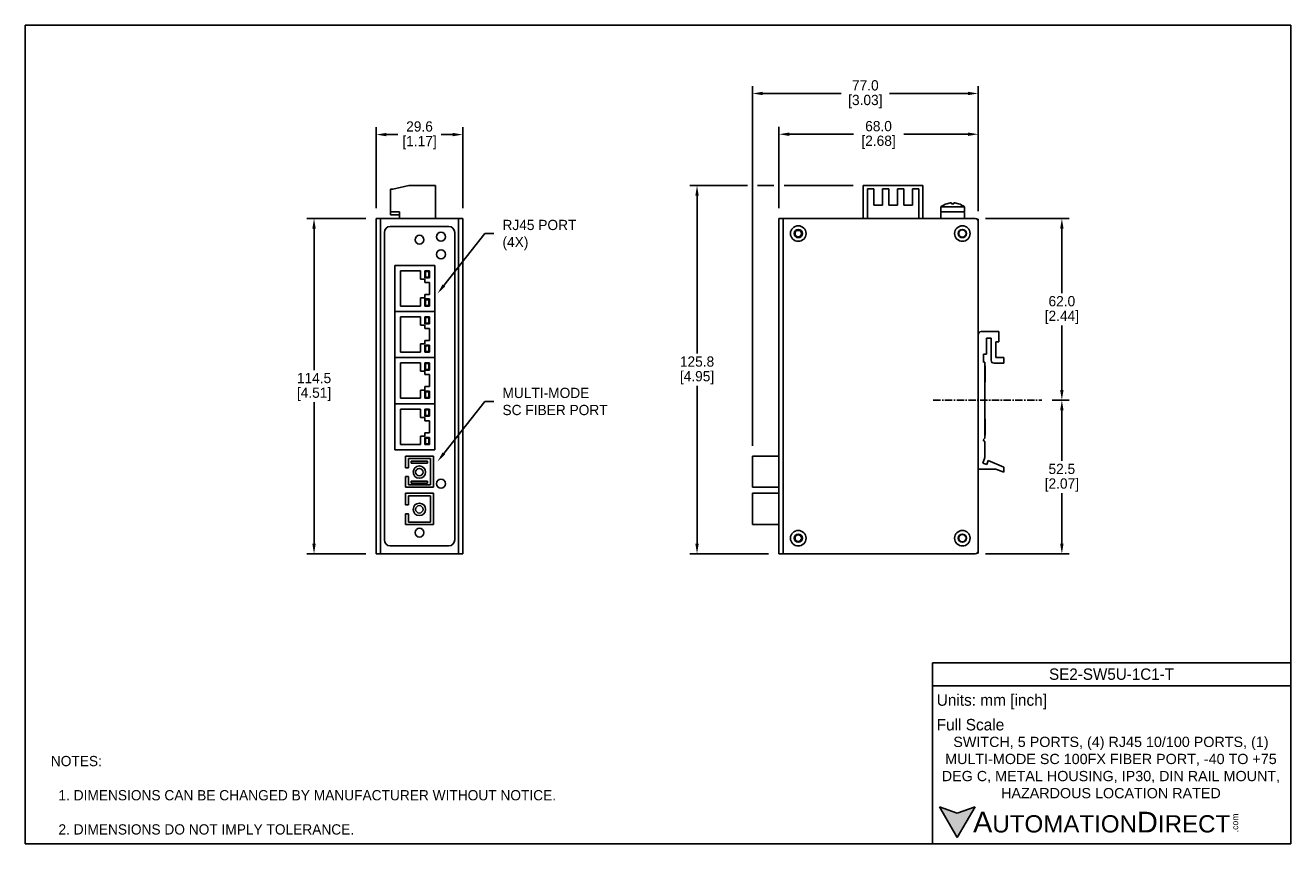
# Model space of a CAD drawing. Header units: inches. Extents: x 0 to 432, y 0 to 279.
import ezdxf
from ezdxf import colors
from ezdxf.entities.mleader import LeaderData, LeaderLine
from ezdxf.math import Vec2, Vec3

# ---------------------------------------------------------------- set-up
doc = ezdxf.new("R2010")
doc.units = ezdxf.units.IN
doc.header["$LTSCALE"] = 10
doc.header["$MEASUREMENT"] = 0
doc.linetypes.add('CENTER', pattern=[0.4, 0.25, -0.05, 0.05, -0.05])
for name, color, linetype in [('CENTER', 40, 'CENTER'), ('DIMENSIONS', 140, 'Continuous'), ('TEXT', 140, 'Continuous')]:
    doc.layers.add(name, color=color, linetype=linetype)
doc.styles.add('型式1', font='txt')
doc.dimstyles.get("Standard").update_dxf_attribs({"dimtxt": 3.5, "dimasz": 3.5, "dimexe": 2.5, "dimexo": 3.5, "dimgap": 1, "dimtad": 0, "dimtih": 1, "dimtoh": 1, "dimdec": 1, "dimzin": 0, "dimdsep": 46, "dimtxsty": 'Standard', "dimcen": 0, "dimadec": 0, "dimazin": 0, "dimtfac": 1, "dimtdec": 1, "dimtofl": 0, "dimtmove": 0, "dimatfit": 3, "dimfxl": 1, "dimtolj": 1, "dimtzin": 0, "dimarcsym": 0})

# ---------------------------------------------------------------- blocks, each defined once
blk = doc.blocks.new('*D13')
at = {"layer": 'DEFPOINTS', "color": 0, "transparency": 16777216}
for p in [(346.88, 151.44), (353.71, 151.44), (324.16, 98.95)]:
    blk.add_point(p, dxfattribs=at)
at = {"layer": 'DIMENSIONS', "color": 0, "lineweight": -2, "transparency": 16777216}
for p, q in [((350.38, 151.44), (356.21, 151.44)), ((353.71, 147.94), (353.71, 130.69)), ((353.71, 102.45), (353.71, 119.69)), ((327.66, 98.95), (356.21, 98.95))]:
    blk.add_line(p, q, dxfattribs=at)
at = {"layer": 'DIMENSIONS', "color": 0, "transparency": 16777216}
for points in [[(353.13, 147.94), (354.3, 147.94), (353.71, 151.44)], [(353.13, 102.45), (354.3, 102.45), (353.71, 98.95)]]:
    blk.add_solid(points, dxfattribs=at)
at = {"layer": 'DIMENSIONS', "color": 0, "transparency": 16777216, "char_height": 3.5, "attachment_point": 5}
for s, insert in [('\\A1;52.5', (353.71, 127.94)), ('\\A1;[2.07]', (353.71, 122.44))]:
    blk.add_mtext(s, dxfattribs=dict(at, insert=insert))
blk = doc.blocks.new('*D14')
at = {"layer": 'DEFPOINTS', "color": 0, "transparency": 16777216}
for p in [(324.16, 213.45), (353.71, 213.45), (346.88, 151.44)]:
    blk.add_point(p, dxfattribs=at)
at = {"layer": 'DIMENSIONS', "color": 0, "lineweight": -2, "transparency": 16777216}
for p, q in [((327.66, 213.45), (356.21, 213.45)), ((353.71, 209.95), (353.71, 187.94)), ((353.71, 154.94), (353.71, 176.94)), ((350.38, 151.44), (356.21, 151.44))]:
    blk.add_line(p, q, dxfattribs=at)
at = {"layer": 'DIMENSIONS', "color": 0, "transparency": 16777216}
for points in [[(353.13, 209.95), (354.3, 209.95), (353.71, 213.45)], [(353.13, 154.94), (354.3, 154.94), (353.71, 151.44)]]:
    blk.add_solid(points, dxfattribs=at)
at = {"layer": 'DIMENSIONS', "color": 0, "transparency": 16777216, "char_height": 3.5, "attachment_point": 5}
for s, insert in [('\\A1;62.0', (353.71, 185.19)), ('\\A1;[2.44]', (353.71, 179.69))]:
    blk.add_mtext(s, dxfattribs=dict(at, insert=insert))
blk = doc.blocks.new('*D15')
at = {"layer": 'DEFPOINTS', "color": 0, "transparency": 16777216}
for p in [(325.16, 242.21), (257.16, 213.45), (325.16, 212.45)]:
    blk.add_point(p, dxfattribs=at)
at = {"layer": 'DIMENSIONS', "color": 0, "lineweight": -2, "transparency": 16777216}
for p, q in [((257.16, 216.95), (257.16, 244.71)), ((260.66, 242.21), (282.58, 242.21)), ((321.66, 242.21), (299.74, 242.21)), ((325.16, 215.95), (325.16, 244.71))]:
    blk.add_line(p, q, dxfattribs=at)
at = {"layer": 'DIMENSIONS', "color": 0, "transparency": 16777216}
for points in [[(260.66, 242.8), (260.66, 241.63), (257.16, 242.21)], [(321.66, 242.8), (321.66, 241.63), (325.16, 242.21)]]:
    blk.add_solid(points, dxfattribs=at)
at = {"layer": 'DIMENSIONS', "color": 0, "transparency": 16777216, "char_height": 3.5, "attachment_point": 5}
for s, insert in [('\\A1;68.0', (291.16, 244.96)), ('\\A1;[2.68]', (291.16, 239.46))]:
    blk.add_mtext(s, dxfattribs=dict(at, insert=insert))
blk = doc.blocks.new('*D16')
at = {"layer": 'DEFPOINTS', "color": 0, "transparency": 16777216}
for p in [(119.72, 242.09), (119.72, 213.45), (149.32, 213.45)]:
    blk.add_point(p, dxfattribs=at)
at = {"layer": 'DIMENSIONS', "color": 0, "lineweight": -2, "transparency": 16777216}
for p, q in [((119.72, 216.95), (119.72, 244.59)), ((123.22, 242.09), (127.11, 242.09)), ((145.82, 242.09), (141.94, 242.09)), ((149.32, 216.95), (149.32, 244.59))]:
    blk.add_line(p, q, dxfattribs=at)
at = {"layer": 'DIMENSIONS', "color": 0, "transparency": 16777216}
for points in [[(123.22, 242.67), (123.22, 241.5), (119.72, 242.09)], [(145.82, 242.67), (145.82, 241.5), (149.32, 242.09)]]:
    blk.add_solid(points, dxfattribs=at)
at = {"layer": 'DIMENSIONS', "color": 0, "transparency": 16777216, "char_height": 3.5, "attachment_point": 5}
for s, insert in [('\\A1;29.6', (134.52, 244.84)), ('\\A1;[1.17]', (134.52, 239.34))]:
    blk.add_mtext(s, dxfattribs=dict(at, insert=insert))
blk = doc.blocks.new('*D17')
at = {"layer": 'DEFPOINTS', "color": 0, "transparency": 16777216}
for p in [(119.72, 213.45), (98.53, 98.95), (119.72, 98.95)]:
    blk.add_point(p, dxfattribs=at)
at = {"layer": 'DIMENSIONS', "color": 0, "lineweight": -2, "transparency": 16777216}
for p, q in [((116.22, 213.45), (96.03, 213.45)), ((98.53, 209.95), (98.53, 161.7)), ((98.53, 102.45), (98.53, 150.7)), ((116.22, 98.95), (96.03, 98.95))]:
    blk.add_line(p, q, dxfattribs=at)
at = {"layer": 'DIMENSIONS', "color": 0, "transparency": 16777216}
for points in [[(97.95, 209.95), (99.11, 209.95), (98.53, 213.45)], [(97.95, 102.45), (99.11, 102.45), (98.53, 98.95)]]:
    blk.add_solid(points, dxfattribs=at)
at = {"layer": 'DIMENSIONS', "color": 0, "transparency": 16777216, "char_height": 3.5, "attachment_point": 5}
for s, insert in [('\\A1;114.5', (98.53, 158.95)), ('\\A1;[4.51]', (98.53, 153.45))]:
    blk.add_mtext(s, dxfattribs=dict(at, insert=insert))
blk = doc.blocks.new('*D20')
at = {"layer": 'DEFPOINTS', "color": 0, "transparency": 16777216}
for p in [(248.14, 256.13), (325.16, 212.45), (248.14, 132.33)]:
    blk.add_point(p, dxfattribs=at)
at = {"layer": 'DIMENSIONS', "color": 0, "lineweight": -2, "transparency": 16777216}
for p, q in [((248.14, 135.83), (248.14, 258.63)), ((251.64, 256.13), (278.36, 256.13)), ((321.66, 256.13), (294.94, 256.13)), ((325.16, 215.95), (325.16, 258.63))]:
    blk.add_line(p, q, dxfattribs=at)
at = {"layer": 'DIMENSIONS', "color": 0, "transparency": 16777216}
for points in [[(251.64, 256.71), (251.64, 255.54), (248.14, 256.13)], [(321.66, 256.71), (321.66, 255.54), (325.16, 256.13)]]:
    blk.add_solid(points, dxfattribs=at)
at = {"layer": 'DIMENSIONS', "color": 0, "transparency": 16777216, "char_height": 3.5, "attachment_point": 5}
for s, insert in [('\\A1;77.0', (286.65, 258.88)), ('\\A1;[3.03]', (286.65, 253.38))]:
    blk.add_mtext(s, dxfattribs=dict(at, insert=insert))
blk = doc.blocks.new('*D22')
at = {"layer": 'DEFPOINTS', "color": 0, "transparency": 16777216}
for p in [(285.96, 224.7), (229.22, 98.95), (257.16, 98.95)]:
    blk.add_point(p, dxfattribs=at)
at = {"layer": 'DIMENSIONS', "color": 0, "lineweight": -2, "transparency": 16777216}
for p, q in [((246.39, 224.7), (226.72, 224.7)), ((255.41, 224.7), (249.89, 224.7)), ((282.46, 224.7), (258.91, 224.7)), ((229.22, 221.2), (229.22, 167.33)), ((229.22, 102.45), (229.22, 156.33)), ((253.66, 98.95), (226.72, 98.95))]:
    blk.add_line(p, q, dxfattribs=at)
at = {"layer": 'DIMENSIONS', "color": 0, "transparency": 16777216}
for points in [[(228.64, 221.2), (229.8, 221.2), (229.22, 224.7)], [(228.64, 102.45), (229.8, 102.45), (229.22, 98.95)]]:
    blk.add_solid(points, dxfattribs=at)
at = {"layer": 'DIMENSIONS', "color": 0, "transparency": 16777216, "char_height": 3.5, "attachment_point": 5}
for s, insert in [('\\A1;125.8', (229.22, 164.58)), ('\\A1;[4.95]', (229.22, 159.08))]:
    blk.add_mtext(s, dxfattribs=dict(at, insert=insert))

msp = doc.modelspace()

# ---------------------------------------------------------------- hatches: boundary and pattern name
at = {"layer": 'TEXT'}
msp.add_hatch(color=256, dxfattribs=at).paths.add_polyline_path([(318.04, 2.09), (324.11, 12.59), (318.04, 10.39), (311.98, 12.59)])

# ---------------------------------------------------------------- linework, layer by layer
for p, q in [((130.92, 224.7), (125.42, 223.43)), ((139.92, 224.7), (130.92, 224.7)), ((139.92, 213.45), (139.92, 224.7)), ((285.96, 224.7), (306.26, 224.7)), ((285.96, 213.45), (285.96, 224.7)), ((306.26, 224.7), (306.26, 213.45)), ((124.62, 223.43), (124.62, 215.73)), ((125.42, 223.43), (124.62, 223.43)), ((289.53, 223.52), (287.36, 223.52)), ((287.36, 223.52), (287.36, 213.45)), ((289.53, 218.05), (289.53, 223.52)), ((294.64, 223.52), (292.47, 223.52)), ((292.47, 223.52), (292.47, 218.05)), ((294.64, 218.05), (294.64, 223.52)), ((299.75, 223.52), (297.58, 223.52)), ((297.58, 223.52), (297.58, 218.05)), ((299.75, 218.05), (299.75, 223.52)), ((304.86, 223.52), (302.69, 223.52)), ((302.69, 223.52), (302.69, 218.05)), ((304.86, 213.45), (304.86, 223.52)), ((292.47, 218.05), (289.53, 218.05)), ((297.58, 218.05), (294.64, 218.05)), ((302.69, 218.05), (299.75, 218.05)), ((312.46, 217.42), (312.46, 215.7)), ((316.46, 217.42), (312.46, 217.42)), ((315.72, 218.74), (314.45, 218.47)), ((316.02, 218.47), (316.02, 218.74)), ((316.9, 218.47), (316.02, 218.47)), ((320.46, 217.42), (316.46, 217.42)), ((316.9, 218.74), (316.9, 218.47)), ((318.47, 218.47), (317.2, 218.74)), ((320.46, 215.7), (320.46, 217.42)), ((119.72, 213.45), (119.72, 98.95)), ((121.22, 213.45), (119.72, 213.45)), ((121.22, 213.45), (147.82, 213.45)), ((121.22, 213.45), (121.22, 98.95)), ((124.62, 215.73), (127.72, 215.73)), ((124.62, 214.68), (124.62, 215.73)), ((124.62, 214.68), (127.72, 214.68)), ((127.72, 215.73), (127.72, 213.45)), ((149.32, 213.45), (147.82, 213.45)), ((147.82, 213.45), (147.82, 98.95)), ((149.32, 213.45), (149.32, 98.95)), ((257.16, 213.45), (257.16, 98.95)), ((258.66, 213.45), (257.16, 213.45)), ((258.66, 213.45), (258.66, 98.95)), ((258.66, 213.45), (324.16, 213.45)), ((316.46, 215.7), (312.46, 215.7)), ((312.46, 215.4), (312.46, 213.5)), ((312.46, 213.5), (312.46, 213.45)), ((320.46, 215.7), (316.46, 215.7)), ((320.46, 213.5), (320.46, 215.4)), ((320.46, 213.45), (320.46, 213.5)), ((324.82, 213.2), (325.16, 213.2)), ((325.16, 213.2), (325.06, 212.87)), ((325.16, 212.45), (325.16, 213.2)), ((325.16, 212.45), (325.16, 99.95)), ((122.52, 103.7), (122.52, 208.7)), ((124.52, 210.7), (144.52, 210.7)), ((146.52, 208.7), (146.52, 103.7)), ((126.12, 197.45), (139.76, 197.45)), ((126.12, 181.71), (126.12, 197.45)), ((134.85, 195.61), (127.99, 195.61)), ((127.99, 195.61), (127.99, 183.55)), ((134.85, 192.78), (134.85, 195.61)), ((137.89, 195.61), (136.37, 195.61)), ((136.37, 195.61), (136.37, 193.2)), ((136.4, 195.59), (137.87, 195.59)), ((136.4, 195.59), (136.6, 195.39)), ((136.4, 193.23), (136.4, 195.59)), ((136.6, 195.39), (136.6, 193.43)), ((137.67, 195.39), (136.6, 195.39)), ((137.87, 195.59), (137.67, 195.39)), ((137.67, 193.43), (137.67, 195.39)), ((137.87, 195.59), (137.87, 193.23)), ((137.89, 193.2), (137.89, 195.61)), ((139.76, 197.45), (139.76, 181.71)), ((136.37, 192.78), (134.85, 192.78)), ((136.37, 193.2), (137.89, 193.2)), ((136.37, 191.63), (136.37, 192.78)), ((137.89, 191.63), (136.37, 191.63)), ((136.6, 193.43), (136.4, 193.23)), ((137.87, 193.23), (136.4, 193.23)), ((136.6, 193.43), (137.67, 193.43)), ((137.67, 193.43), (137.87, 193.23)), ((137.89, 187.54), (137.89, 191.63)), ((134.85, 183.55), (134.85, 186.38)), ((134.85, 186.38), (136.37, 186.38)), ((136.37, 186.38), (136.37, 187.54)), ((136.37, 187.54), (137.89, 187.54)), ((137.89, 185.96), (136.37, 185.96)), ((136.37, 185.96), (136.37, 183.55)), ((136.4, 185.94), (137.87, 185.94)), ((136.4, 185.94), (136.6, 185.73)), ((136.4, 183.57), (136.4, 185.94)), ((137.67, 185.73), (136.6, 185.73)), ((136.6, 185.73), (136.6, 183.78)), ((137.87, 185.94), (137.67, 185.73)), ((137.67, 183.78), (137.67, 185.73)), ((137.87, 185.94), (137.87, 183.57)), ((137.89, 183.55), (137.89, 185.96)), ((126.12, 181.71), (126.12, 181.7)), ((139.76, 181.71), (126.12, 181.71)), ((126.12, 181.7), (139.76, 181.7)), ((126.12, 165.97), (126.12, 181.7)), ((127.99, 183.55), (134.85, 183.55)), ((136.37, 183.55), (137.89, 183.55)), ((136.6, 183.78), (136.4, 183.57)), ((137.87, 183.57), (136.4, 183.57)), ((136.6, 183.78), (137.67, 183.78)), ((137.67, 183.78), (137.87, 183.57)), ((139.58, 181.7), (139.58, 181.71)), ((139.76, 181.7), (139.76, 165.97)), ((134.85, 179.87), (127.99, 179.87)), ((127.99, 179.87), (127.99, 167.8)), ((134.85, 177.03), (134.85, 179.87)), ((137.89, 179.87), (136.37, 179.87)), ((136.37, 179.87), (136.37, 177.45)), ((136.37, 177.45), (137.89, 177.45)), ((136.4, 179.84), (137.87, 179.84)), ((136.4, 179.84), (136.6, 179.64)), ((136.4, 177.48), (136.4, 179.84)), ((136.6, 177.68), (136.4, 177.48)), ((137.87, 177.48), (136.4, 177.48)), ((137.67, 179.64), (136.6, 179.64)), ((136.6, 179.64), (136.6, 177.68)), ((136.6, 177.68), (137.67, 177.68)), ((137.87, 179.84), (137.67, 179.64)), ((137.67, 177.68), (137.67, 179.64)), ((137.67, 177.68), (137.87, 177.48)), ((137.87, 179.84), (137.87, 177.48)), ((137.89, 177.45), (137.89, 179.87)), ((136.37, 177.03), (134.85, 177.03)), ((136.37, 175.88), (136.37, 177.03)), ((137.89, 175.88), (136.37, 175.88)), ((137.89, 171.79), (137.89, 175.88)), ((326.16, 174.84), (332.16, 174.84)), ((332.16, 174.84), (332.16, 171.34)), ((134.85, 167.8), (134.85, 170.63)), ((134.85, 170.63), (136.37, 170.63)), ((136.37, 170.63), (136.37, 171.79)), ((136.37, 171.79), (137.89, 171.79)), ((137.89, 170.21), (136.37, 170.21)), ((136.37, 170.21), (136.37, 167.8)), ((136.4, 170.19), (137.87, 170.19)), ((136.4, 170.19), (136.6, 169.99)), ((136.4, 167.83), (136.4, 170.19)), ((137.67, 169.99), (136.6, 169.99)), ((136.6, 169.99), (136.6, 168.03)), ((137.87, 170.19), (137.67, 169.99)), ((137.67, 168.03), (137.67, 169.99)), ((137.87, 170.19), (137.87, 167.83)), ((137.89, 167.8), (137.89, 170.21)), ((329.57, 172.64), (327.96, 172.64)), ((327.96, 172.64), (327.96, 167.14)), ((329.57, 165.04), (329.57, 172.64)), ((332.16, 171.34), (331.16, 171.34)), ((331.16, 171.34), (331.16, 166.04)), ((139.76, 165.97), (126.12, 165.97)), ((126.12, 150.22), (126.12, 165.95)), ((126.12, 165.95), (139.76, 165.95)), ((127.99, 167.8), (134.85, 167.8)), ((134.85, 164.12), (127.99, 164.12)), ((127.99, 164.12), (127.99, 152.05)), ((134.85, 161.29), (134.85, 164.12)), ((136.37, 167.8), (137.89, 167.8)), ((137.89, 164.12), (136.37, 164.12)), ((136.37, 164.12), (136.37, 161.7)), ((136.6, 168.03), (136.4, 167.83)), ((137.87, 167.83), (136.4, 167.83)), ((136.4, 164.09), (137.87, 164.09)), ((136.4, 164.09), (136.6, 163.89)), ((136.4, 161.73), (136.4, 164.09)), ((136.6, 168.03), (137.67, 168.03)), ((137.67, 168.03), (137.87, 167.83)), ((137.87, 164.09), (137.67, 163.89)), ((137.87, 164.09), (137.87, 161.73)), ((137.89, 161.7), (137.89, 164.12)), ((139.76, 165.95), (139.76, 150.22)), ((327.96, 167.14), (326.96, 167.14)), ((326.96, 167.14), (326.96, 164.44)), ((326.96, 164.44), (327.46, 164.44)), ((327.46, 164.44), (327.46, 138.43)), ((331.16, 166.04), (333.96, 166.04)), ((333.96, 166.04), (333.96, 164.04)), ((136.37, 161.29), (134.85, 161.29)), ((136.37, 161.7), (137.89, 161.7)), ((136.37, 160.13), (136.37, 161.29)), ((137.89, 160.13), (136.37, 160.13)), ((136.6, 161.93), (136.4, 161.73)), ((137.87, 161.73), (136.4, 161.73)), ((136.6, 163.89), (136.6, 161.93)), ((137.67, 163.89), (136.6, 163.89)), ((136.6, 161.93), (137.67, 161.93)), ((137.67, 161.93), (137.67, 163.89)), ((137.67, 161.93), (137.87, 161.73)), ((137.89, 156.04), (137.89, 160.13)), ((327.51, 163.11), (327.46, 163.11)), ((327.51, 163.11), (327.51, 158.55)), ((333.96, 164.04), (330.57, 164.04)), ((136.37, 154.88), (136.37, 156.04)), ((136.37, 156.04), (137.89, 156.04)), ((327.46, 157.61), (327.51, 157.61)), ((327.51, 158.55), (327.51, 157.61)), ((127.99, 152.05), (134.85, 152.05)), ((134.85, 152.05), (134.85, 154.88)), ((134.85, 154.88), (136.37, 154.88)), ((137.89, 154.47), (136.37, 154.47)), ((136.37, 154.47), (136.37, 152.05)), ((136.37, 152.05), (137.89, 152.05)), ((136.4, 154.44), (137.87, 154.44)), ((136.4, 154.44), (136.6, 154.24)), ((136.4, 152.08), (136.4, 154.44)), ((136.6, 152.28), (136.4, 152.08)), ((137.87, 152.08), (136.4, 152.08)), ((136.6, 154.24), (136.6, 152.28)), ((137.67, 154.24), (136.6, 154.24)), ((136.6, 152.28), (137.67, 152.28)), ((137.87, 154.44), (137.67, 154.24)), ((137.67, 152.28), (137.67, 154.24)), ((137.67, 152.28), (137.87, 152.08)), ((137.87, 154.44), (137.87, 152.08)), ((137.89, 152.05), (137.89, 154.47)), ((139.76, 150.22), (126.12, 150.22)), ((126.12, 134.47), (126.12, 150.2)), ((126.12, 150.2), (139.76, 150.2)), ((134.85, 148.37), (127.99, 148.37)), ((127.99, 148.37), (127.99, 136.3)), ((134.85, 145.54), (134.85, 148.37)), ((137.89, 148.37), (136.37, 148.37)), ((136.37, 148.37), (136.37, 145.96)), ((136.4, 148.34), (137.87, 148.34)), ((136.4, 148.34), (136.6, 148.14)), ((136.4, 145.98), (136.4, 148.34)), ((136.6, 148.14), (136.6, 146.19)), ((137.67, 148.14), (136.6, 148.14)), ((137.87, 148.34), (137.67, 148.14)), ((137.67, 146.19), (137.67, 148.14)), ((137.87, 148.34), (137.87, 145.98)), ((137.89, 145.96), (137.89, 148.37)), ((139.76, 150.2), (139.76, 134.47)), ((136.37, 145.54), (134.85, 145.54)), ((136.37, 145.96), (137.89, 145.96)), ((136.37, 144.38), (136.37, 145.54)), ((137.89, 144.38), (136.37, 144.38)), ((136.6, 146.19), (136.4, 145.98)), ((137.87, 145.98), (136.4, 145.98)), ((136.6, 146.19), (137.67, 146.19)), ((137.67, 146.19), (137.87, 145.98)), ((137.89, 140.29), (137.89, 144.38)), ((327.51, 144.95), (327.46, 144.95)), ((327.51, 144.95), (327.51, 139.45)), ((134.85, 136.3), (134.85, 139.14)), ((134.85, 139.14), (136.37, 139.14)), ((136.37, 139.14), (136.37, 140.29)), ((136.37, 140.29), (137.89, 140.29)), ((137.89, 138.72), (136.37, 138.72)), ((136.37, 138.72), (136.37, 136.3)), ((136.4, 138.69), (137.87, 138.69)), ((136.4, 138.69), (136.6, 138.49)), ((136.4, 136.33), (136.4, 138.69)), ((136.6, 138.49), (136.6, 136.53)), ((137.67, 138.49), (136.6, 138.49)), ((137.87, 138.69), (137.67, 138.49)), ((137.67, 136.53), (137.67, 138.49)), ((137.87, 138.69), (137.87, 136.33)), ((137.89, 136.3), (137.89, 138.72)), ((327.46, 138.43), (326.86, 137.83)), ((327.46, 139.45), (327.51, 139.45)), ((139.76, 134.47), (126.12, 134.47)), ((127.99, 136.3), (134.85, 136.3)), ((136.37, 136.3), (137.89, 136.3)), ((136.6, 136.53), (136.4, 136.33)), ((137.87, 136.33), (136.4, 136.33)), ((136.6, 136.53), (137.67, 136.53)), ((137.67, 136.53), (137.87, 136.33)), ((326.86, 137.83), (327.46, 137.23)), ((327.46, 137.23), (327.46, 131.83)), ((129.77, 128.36), (129.77, 132.33)), ((129.77, 132.33), (139.27, 132.33)), ((138.27, 131.45), (130.77, 131.45)), ((130.77, 131.45), (130.77, 128.36)), ((131.64, 129.94), (131.64, 130.59)), ((131.64, 130.59), (137.28, 130.59)), ((137.28, 129.94), (131.64, 129.94)), ((137.28, 130.59), (137.28, 129.94)), ((138.27, 122.5), (138.27, 131.45)), ((139.27, 132.33), (139.27, 121.7)), ((248.14, 132.33), (248.14, 121.7)), ((257.16, 132.33), (248.14, 132.33)), ((327.46, 131.83), (326.77, 129.92)), ((326.77, 129.92), (328.08, 129.44)), ((328.08, 129.44), (328.57, 130.78)), ((328.57, 130.78), (333.96, 128.54)), ((130.77, 128.36), (129.77, 128.36)), ((129.77, 121.7), (129.77, 125.34)), ((129.77, 125.34), (130.77, 125.34)), ((130.77, 125.34), (130.77, 122.5)), ((331.16, 127.84), (325.16, 127.84)), ((333.96, 126.84), (331.16, 127.84)), ((333.96, 128.54), (333.96, 126.84)), ((139.27, 121.7), (129.77, 121.7)), ((130.77, 122.5), (138.27, 122.5)), ((131.64, 123.11), (131.64, 123.76)), ((131.64, 123.76), (137.28, 123.76)), ((137.28, 123.11), (131.64, 123.11)), ((137.28, 123.76), (137.28, 123.11)), ((257.16, 121.7), (248.14, 121.7)), ((129.77, 115.66), (129.77, 119.63)), ((129.77, 119.63), (139.27, 119.63)), ((130.77, 118.75), (130.77, 115.66)), ((138.27, 118.75), (130.77, 118.75)), ((138.27, 109.8), (138.27, 118.75)), ((139.27, 119.63), (139.27, 109)), ((257.16, 119.63), (248.14, 119.63)), ((248.14, 119.63), (248.14, 109)), ((130.77, 115.66), (129.77, 115.66)), ((129.77, 109), (129.77, 112.64)), ((129.77, 112.64), (130.77, 112.64)), ((130.77, 112.64), (130.77, 109.8)), ((139.27, 109), (129.77, 109)), ((130.77, 109.8), (138.27, 109.8)), ((257.16, 109), (248.14, 109)), ((144.52, 101.7), (124.52, 101.7)), ((325.16, 99.2), (325.06, 99.53)), ((325.16, 99.2), (325.16, 99.95)), ((121.22, 98.95), (119.72, 98.95)), ((121.22, 98.95), (147.82, 98.95)), ((149.32, 98.95), (147.82, 98.95)), ((258.66, 98.95), (257.16, 98.95)), ((258.66, 98.95), (324.16, 98.95)), ((324.82, 99.2), (325.16, 99.2))]:
    msp.add_line(p, q)
for centre, radius in [((134.52, 206.2), 1.5), ((141.82, 207.2), 1.55), ((263.76, 208.3), 2.65), ((263.76, 208.3), 1.4), ((263.76, 208.3), 1.1), ((319.76, 208.3), 2.65), ((319.76, 208.3), 1.4), ((319.76, 208.3), 1.25), ((141.82, 201.2), 1.55), ((134.46, 126.85), 2.1), ((134.46, 126.85), 1.26), ((141.82, 122.9), 1.55), ((134.46, 114.15), 2.1), ((134.46, 114.15), 1.26), ((134.52, 106.2), 1.5), ((263.76, 104.3), 2.65), ((263.76, 104.3), 1.4), ((263.76, 104.3), 1.1), ((319.76, 104.3), 2.65), ((319.76, 104.3), 1.4), ((319.76, 104.3), 1.25)]:
    msp.add_circle(centre, radius)
for centre, radius, start, end in [((316.46, 212.3), 6.5, 108.0565, 127.9799), ((316.46, 212.3), 6.5, 52.0201, 71.9442), ((312.76, 215.4), 0.3, 90, 180), ((320.16, 215.4), 0.3, 0, 90), ((324.16, 212.45), 1, 0, 90), ((124.52, 208.7), 2, 90, 180), ((144.52, 208.7), 2, 0, 90), ((326.16, 173.84), 1, 90, 180), ((330.57, 165.04), 1, 180, 270), ((124.52, 103.7), 2, 180, 270), ((144.52, 103.7), 2, 270, 0), ((324.16, 99.95), 1, 270, 0)]:
    msp.add_arc(centre, radius, start, end)
for points, knots in [([(316.02, 218.74), (316.02, 218.75), (316.01, 218.75), (315.96, 218.76), (315.88, 218.76), (315.8, 218.75), (315.74, 218.75), (315.72, 218.74)], [0, 0, 0, 0, 0.213614, 0.427296, 0.639458, 0.850959, 1, 1, 1, 1]), ([(317.2, 218.74), (317.17, 218.75), (317.1, 218.75), (317.01, 218.76), (316.94, 218.76), (316.91, 218.75), (316.9, 218.75), (316.9, 218.74)], [0, 0, 0, 0, 0.213614, 0.427296, 0.639458, 0.850959, 1, 1, 1, 1]), ([(312.76, 215.7), (312.77, 215.7), (312.8, 215.7), (313.01, 215.7), (313.34, 215.7), (313.82, 215.7), (314.32, 215.7), (314.75, 215.7), (315.19, 215.7), (315.76, 215.7), (316.45, 215.7), (317.15, 215.7), (317.84, 215.7), (318.49, 215.7), (319.09, 215.7), (319.49, 215.7), (319.74, 215.7), (319.94, 215.7), (320.12, 215.7), (320.15, 215.7), (320.16, 215.7)], [0, 0, 0, 0, 0.059992, 0.120006, 0.184302, 0.249958, 0.315615, 0.347782, 0.379994, 0.439974, 0.5, 0.55998, 0.620006, 0.684302, 0.749958, 0.815615, 0.847782, 0.879994, 0.939985, 1, 1, 1, 1])]:
    msp.add_open_spline(points, degree=3, knots=knots)
at = {"layer": 'CENTER'}
msp.add_line((309.83, 151.44), (346.88, 151.44), dxfattribs=at)
at = {"layer": 'DEFPOINTS'}
msp.add_lwpolyline([(431.8, 0), (0, 0), (0, 279.4), (431.8, 279.4)], close=True, dxfattribs=at)
at = {"layer": 'TEXT'}
for p, q in [((309.54, 61.78), (431.8, 61.78)), ((309.54, 0), (309.54, 61.78)), ((431.8, 61.78), (431.8, 0)), ((309.54, 53.92), (431.8, 53.92)), ((318.04, 2.09), (311.98, 12.59)), ((311.98, 12.59), (318.04, 10.39)), ((318.04, 2.09), (324.11, 12.59)), ((324.11, 12.59), (318.04, 10.39)), ((431.8, 0), (309.54, 0))]:
    msp.add_line(p, q, dxfattribs=at)

# ---------------------------------------------------------------- texts
at = {"layer": 'DIMENSIONS', "char_height": 3.5}
for insert, attachment_point in [((98.61, 112.42), 6), ((130.2, 112.22), 4)]:
    msp.add_mtext('\\A1;', dxfattribs=dict(at, insert=insert, attachment_point=attachment_point))
at = {"layer": 'TEXT', "style": '型式1'}
for s, insert, char_height, width, attachment_point in [('{\\fAR MingtiM BIG-5|b0|i0|c136|p49;\\H1.1078x;SE2-SW5U-1C1-T}', (370.67, 57.85), 3.5, 122.2564, 5), ('{\\fArial|b0|i0|c0|p34;     \\H1.2x;A\\H0.8333x;UTOMATION\\H1.2x;D\\H0.8333x;IRECT}', (311.98, 7.33), 5.8906, 99.9641, 4)]:
    msp.add_mtext(s, dxfattribs=dict(at, insert=insert, char_height=char_height, width=width, attachment_point=attachment_point))
at = {"layer": 'TEXT'}
for s, insert, char_height, width, attachment_point in [(' Units: mm [inch]', (309.54, 48.46), 3.9271, 141.0618, 4), (' Full Scale', (309.54, 40.61), 3.9271, 140.6787, 4), ('{\\fArial|b0|i0|c0|p34;SWITCH, 5 PORTS, (4) RJ45 10/100 PORTS, (1) MULTI-MODE SC 100FX FIBER PORT, -40 TO +75 DEG C, METAL HOUSING, IP30, DIN RAIL MOUNT, HAZARDOUS LOCATION RATED}', (370.46, 25.99), 3.5, 122.5704, 5)]:
    msp.add_mtext(s, dxfattribs=dict(at, insert=insert, char_height=char_height, width=width, attachment_point=attachment_point))
at = {"layer": 'TEXT', "insert": (8.71, 29.97), "char_height": 3.5, "attachment_point": 1}
msp.add_mtext_dynamic_manual_height_columns('NOTES:\\P\\P  1. DIMENSIONS CAN BE CHANGED BY MANUFACTURER WITHOUT NOTICE.\\P  \\P  2. DIMENSIONS DO NOT IMPLY TOLERANCE.', width=279.7696, gutter_width=17.5, heights=[0], dxfattribs=at)
at = {"layer": 'TEXT', "insert": (411.76, 3.89), "char_height": 2.1206, "width": 6.2841, "attachment_point": 1, "rotation": 90, "style": '型式1'}
msp.add_mtext('{\\fArial|b0|i0|c0|p34;.com}', dxfattribs=at)

# ---------------------------------------------------------------- dimensions: what is measured, and where the dimension line sits
at = {"layer": 'DIMENSIONS'}
for base, p1, p2, picture, middle in [((248.14, 256.13), (325.16, 212.45), (248.14, 132.33), '*D20', (286.65, 256.13)), ((119.72, 242.09), (149.32, 213.45), (119.72, 213.45), '*D16', (134.52, 242.09)), ((325.16, 242.21), (257.16, 213.45), (325.16, 212.45), '*D15', (291.16, 242.21))]:
    dim = msp.add_linear_dim(base=base, p1=p1, p2=p2, dimstyle='Standard', override={"dimpost": '\\X'}, dxfattribs=at)
    dim.commit()
    dim.dimension.update_dxf_attribs({"geometry": picture, "text_midpoint": middle})
for base, p1, p2, picture, middle in [((229.21978975, 98.95080284), (285.9603247, 224.70080284), (257.1603247, 98.95080284), '*D22', (229.21978975, 161.82580284)), ((98.53, 98.95), (119.72, 213.45), (119.72, 98.95), '*D17', (98.53, 156.2)), ((353.71, 213.45), (346.88, 151.44), (324.16, 213.45), '*D14', (353.71, 182.44)), ((353.71, 151.44), (324.16, 98.95), (346.88, 151.44), '*D13', (353.71, 125.19))]:
    dim = msp.add_linear_dim(base=base, p1=p1, p2=p2, angle=90, dimstyle='Standard', override={"dimpost": '\\X'}, dxfattribs=at)
    dim.commit()
    dim.dimension.update_dxf_attribs({"geometry": picture, "text_midpoint": middle})

# ---------------------------------------------------------------- leaders
ml = msp.add_multileader_mtext('Standard', dxfattribs=at)
ml.set_content('RJ45 PORT\\P(4X)', color=256)
ml.set_leader_properties()
ml.build(insert=Vec2(0, 0))
ml.multileader.update_dxf_attribs({"text_left_attachment_type": 2, "text_right_attachment_type": 2, "dogleg_length": 3, "arrow_head_size": 3.5})
ctx = ml.context
ctx.base_point, ctx.char_height, ctx.arrow_head_size, ctx.landing_gap_size, ctx.plane_origin = Vec3(159.83, 208.32), 3.5, 3.5, 3, Vec3(140.66, 187.81)
ctx.left_attachment, ctx.right_attachment = 2, 2
notes = []
notes.append((ctx, [(0, (1, 1, 0), (156.83, 208.32), (1, 0), 3, [(0, [(140.66, 187.81)], 0, [])])]))
ctx.mtext.insert, ctx.mtext.flow_direction = Vec3(162.83, 212.99), 5
ml = msp.add_multileader_mtext('Standard', dxfattribs=at)
ml.set_content('MULTI-MODE\\PSC FIBER PORT', color=256)
ml.set_leader_properties()
ml.build(insert=Vec2(0, 0))
ml.multileader.update_dxf_attribs({"text_left_attachment_type": 2, "text_right_attachment_type": 2, "dogleg_length": 3, "arrow_head_size": 3.5})
ctx = ml.context
ctx.base_point, ctx.char_height, ctx.arrow_head_size, ctx.landing_gap_size, ctx.plane_origin = Vec3(159.83, 150.98), 3.5, 3.5, 3, Vec3(140.66, 130.47)
ctx.left_attachment, ctx.right_attachment = 2, 2
notes.append((ctx, [(0, (1, 1, 0), (156.83, 150.98), (1, 0), 3, [(0, [(140.66, 130.47)], 0, [])])]))
ctx.mtext.insert, ctx.mtext.flow_direction = Vec3(162.83, 155.65), 5
for ctx, leaders in notes:
    for number, flags, end, landing, length, lines in leaders:
        leader = LeaderData()
        leader.index, (leader.has_last_leader_line, leader.has_dogleg_vector, leader.attachment_direction) = number, flags
        leader.last_leader_point, leader.dogleg_vector, leader.dogleg_length = Vec3(end), Vec3(landing), length
        for number, points, colour, breaks in lines:
            line = LeaderLine()
            line.index, line.vertices, line.color, line.breaks = number, Vec3.list(points), colors.encode_raw_color(colour), breaks
            leader.lines.append(line)
        ctx.leaders.append(leader)

doc.saveas('drawing.dxf')
